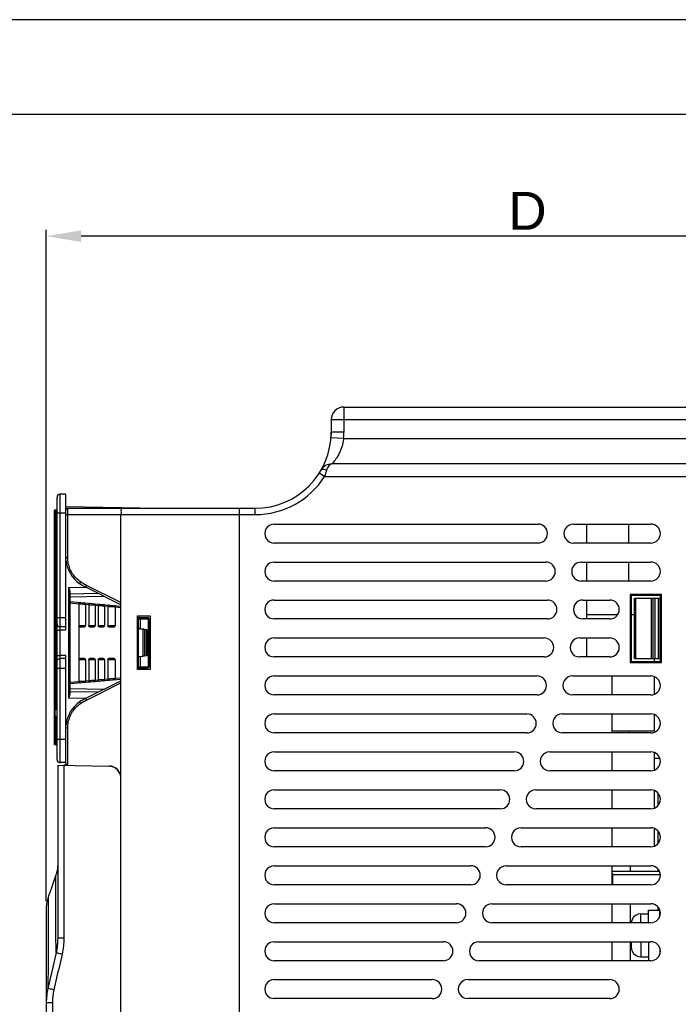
# Model space of a CAD drawing. Header units: millimetres. Extents: x 0 to 420, y 0 to 594.
# Tile 15 of 15: x 203 to 307, y 438 to 594. Entities that reach past the tile are written whole.
import ezdxf

# ---------------------------------------------------------------- set-up
doc = ezdxf.new("R2010")
doc.units = ezdxf.units.MM
doc.layers.add('DF', color=3, linetype='Continuous')
doc.layers.add('DIM', color=7, linetype='Continuous')
doc.styles.add('TEXTSTYLE_1', font='ARIAL.TTF')
doc.dimstyles.new('FRAME', dxfattribs={"dimtxt": 6, "dimasz": 5.5, "dimexe": 1, "dimexo": 1.5, "dimgap": 1.5, "dimtad": 1, "dimdec": 1, "dimdsep": 46, "dimtxsty": 'Standard', "dimcen": 2.5, "dimadec": 0, "dimazin": 0, "dimtfac": 1, "dimtdec": 1, "dimtmove": 0, "dimatfit": 3, "dimfxl": 0, "dimarcsym": 0})

# ---------------------------------------------------------------- blocks, each defined once
blk = doc.blocks.new('*D1')
at = {"layer": 'DEFPOINTS', "color": 0}
for p in [(207.0553920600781, 559.7906994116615), (359.0553759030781, 532.7906994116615), (207.0553920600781, 453.6900842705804)]:
    blk.add_point(p, dxfattribs=at)
at = {"layer": 'DIM', "color": 0, "lineweight": -2}
for p, q in [((207.0553920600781, 454.6900842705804), (207.0553920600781, 560.7906994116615)), ((359.0553759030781, 533.7906994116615), (359.0553759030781, 560.7906994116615)), ((353.5553759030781, 559.7906994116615), (212.5553920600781, 559.7906994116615))]:
    blk.add_line(p, q, dxfattribs=at)
at = {"layer": 'DIM', "color": 0}
for points in [[(212.5553920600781, 560.7073660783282), (212.5553920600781, 558.8740327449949), (207.0553920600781, 559.7906994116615)], [(353.5553759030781, 560.7073660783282), (353.5553759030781, 558.8740327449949), (359.0553759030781, 559.7906994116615)]]:
    blk.add_solid(points, dxfattribs=at)
at = {"layer": 'DIM', "color": 0, "insert": (283.0553839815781, 563.7906994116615), "char_height": 6, "attachment_point": 5, "style": 'TEXTSTYLE_1'}
blk.add_mtext('D', dxfattribs=at)

msp = doc.modelspace()

# ---------------------------------------------------------------- linework, layer by layer
at = {"color": 7}
msp.add_line((420.000000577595, 594.0000000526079), (5.77595073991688e-07, 594.0000000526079), dxfattribs=at)
at = {"color": 7, "linetype": 'Continuous'}
for p, q in [((254.0553759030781, 532.7906994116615), (254.0553759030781, 528.7906994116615)), ((254.0553759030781, 532.7906994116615), (309.0553759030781, 532.7906994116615)), ((252.0553759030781, 530.7906994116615), (252.0553759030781, 528.7906994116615)), ((252.0553759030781, 530.7906994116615), (355.0553759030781, 530.7906994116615)), ((252.0553759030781, 528.7906994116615), (252.0247245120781, 527.9335565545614)), ((254.0196159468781, 527.7906994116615), (252.0247245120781, 527.9335565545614)), ((254.0553759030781, 528.7906994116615), (252.0553759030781, 528.7906994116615)), ((254.0196159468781, 527.7906994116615), (311.5553759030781, 527.7906994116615)), ((309.0553759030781, 523.7906994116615), (252.1797315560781, 523.7906994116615)), ((251.0098270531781, 521.7906994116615), (250.1671769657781, 522.3291609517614)), ((251.0098270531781, 521.7906994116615), (311.5553759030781, 521.7906994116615)), ((208.7553759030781, 477.0906994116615), (208.7553759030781, 518.4906994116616)), ((209.2553758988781, 498.0417789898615), (209.2553759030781, 518.9906994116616)), ((210.1553759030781, 518.9906994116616), (209.2553759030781, 518.9906994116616)), ((210.1553759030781, 497.5415996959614), (210.1553759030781, 518.9906994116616)), ((210.1553759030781, 517.0507798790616), (224.7606116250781, 516.7958445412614)), ((210.4553759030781, 516.7906994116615), (240.0553759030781, 516.7906994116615)), ((237.5553759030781, 418.7906994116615), (237.5553759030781, 516.7906994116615)), ((240.0553759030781, 515.7906994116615), (240.0553759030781, 516.7906994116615)), ((208.3553759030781, 479.3906994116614), (208.3553759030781, 516.4906994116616)), ((208.7553759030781, 516.4906994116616), (208.3553759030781, 516.4906994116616)), ((208.3553759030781, 515.4906994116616), (208.7553759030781, 515.4906994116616)), ((208.5553759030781, 509.5327594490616), (208.5553759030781, 516.4906994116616)), ((208.7553759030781, 516.0736237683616), (210.1553759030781, 516.0736237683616)), ((210.1553759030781, 515.7906994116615), (240.0553759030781, 515.7906994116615)), ((210.4475228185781, 509.0131299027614), (210.4475228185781, 515.7906994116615)), ((218.8553759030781, 418.7906994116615), (218.8553759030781, 515.7906994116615)), ((243.0553759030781, 514.2906994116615), (284.7238691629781, 514.2906994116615)), ((290.3238691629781, 514.2906994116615), (302.5553759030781, 514.2906994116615)), ((292.4553759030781, 511.2906994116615), (292.4553759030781, 514.2906994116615)), ((299.0553759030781, 511.2906994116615), (299.0553759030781, 514.2906994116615)), ((284.7238691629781, 511.2906994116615), (243.0553759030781, 511.2906994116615)), ((302.5553759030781, 511.2906994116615), (290.3238691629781, 511.2906994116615)), ((208.5553759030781, 484.9287605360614), (208.5553759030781, 509.5327594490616)), ((210.1553759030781, 509.0131299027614), (210.4475228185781, 509.0131299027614)), ((243.0553759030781, 508.2906994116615), (285.9412031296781, 508.2906994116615)), ((291.5412031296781, 508.2906994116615), (302.5553759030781, 508.2906994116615)), ((292.4553759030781, 505.2906994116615), (292.4553759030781, 508.2906994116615)), ((299.0553759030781, 505.2906994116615), (299.0553759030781, 508.2906994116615)), ((210.5588663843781, 504.2871170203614), (213.2775795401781, 504.3345723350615)), ((210.5588663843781, 504.2871170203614), (210.5588663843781, 486.7942818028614)), ((218.8553759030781, 501.5406994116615), (213.2776671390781, 504.3295537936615)), ((218.8553759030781, 501.8721830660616), (213.4039781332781, 504.5978819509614)), ((285.9412031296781, 505.2906994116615), (243.0553759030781, 505.2906994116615)), ((302.5553759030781, 505.2906994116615), (291.5412031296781, 505.2906994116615)), ((210.7553759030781, 503.6951987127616), (210.7553759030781, 487.3862001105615)), ((210.7553759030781, 503.2906994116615), (215.2002062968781, 503.3682842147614)), ((210.7553759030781, 502.7907755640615), (216.1663266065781, 502.8852240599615)), ((299.2803985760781, 503.1656767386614), (299.2803985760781, 492.4157220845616)), ((304.2303532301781, 503.1656767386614), (299.2803985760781, 503.1656767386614)), ((299.2803985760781, 503.1656767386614), (299.4553759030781, 502.9906994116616)), ((299.4553759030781, 502.9906994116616), (299.4553759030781, 492.5906994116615)), ((304.0553759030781, 502.9906994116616), (299.4553759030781, 502.9906994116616)), ((304.2303532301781, 503.1656767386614), (304.0553759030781, 502.9906994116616)), ((304.0553759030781, 492.5906994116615), (304.0553759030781, 502.9906994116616)), ((304.2303532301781, 492.4157220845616), (304.2303532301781, 503.1656767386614)), ((210.7553759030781, 502.0406994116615), (218.8553759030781, 501.3320412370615)), ((210.7553759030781, 501.8402408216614), (212.2562398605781, 501.7089322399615)), ((212.2554520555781, 489.3902007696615), (212.2554520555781, 501.6911980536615)), ((213.2552997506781, 501.6215258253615), (213.7562473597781, 501.5776985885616)), ((213.2553759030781, 501.6387708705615), (213.2553759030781, 498.2406994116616)), ((213.7554520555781, 501.5599677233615), (213.7554520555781, 498.2406994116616)), ((214.7552997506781, 501.4902928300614), (215.2562473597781, 501.4464655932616)), ((214.7553759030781, 501.5075378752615), (214.7553759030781, 498.2406994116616)), ((215.2554520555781, 501.4287347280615), (215.2554520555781, 498.2406994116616)), ((216.2552997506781, 501.3590598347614), (216.7562795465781, 501.3152297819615)), ((216.2553759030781, 501.3763048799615), (216.2553759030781, 498.2406994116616)), ((216.7554672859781, 501.2975004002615), (216.7554672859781, 498.2406994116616)), ((217.9552845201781, 501.2103301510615), (218.8553759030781, 501.1315823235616)), ((217.9553759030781, 501.2276196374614), (217.9553759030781, 498.2406994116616)), ((243.0553759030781, 502.2906994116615), (286.2095998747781, 502.2906994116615)), ((291.8095998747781, 502.2906994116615), (296.0553759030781, 502.2906994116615)), ((292.4553759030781, 499.2906994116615), (292.4553759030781, 502.2906994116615)), ((299.9553759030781, 492.9906994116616), (299.9553759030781, 502.5906994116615)), ((299.9553759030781, 502.5906994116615), (304.0553759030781, 502.5906994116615)), ((300.1647568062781, 492.9906994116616), (300.1647568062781, 502.5906994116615)), ((302.6249893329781, 492.9906994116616), (302.6249893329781, 502.5906994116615)), ((302.9156084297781, 492.9906994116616), (302.9156084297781, 502.5906994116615)), ((303.2553759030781, 492.9906994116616), (303.2553759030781, 502.5906994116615)), ((303.7553759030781, 492.9906994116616), (303.7553759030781, 502.5906994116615)), ((303.9606112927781, 502.5906994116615), (303.9606112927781, 492.9906994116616)), ((208.7553759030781, 499.5406994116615), (210.1553759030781, 499.5406994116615)), ((221.4553759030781, 491.2906994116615), (221.4553759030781, 499.7906994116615)), ((221.4553759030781, 499.7906994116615), (223.4553759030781, 499.7906994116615)), ((221.4553759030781, 499.5406994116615), (223.0534264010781, 499.5406994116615)), ((223.4553759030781, 499.7906994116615), (223.4553759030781, 491.2906994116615)), ((292.4553759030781, 499.9906994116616), (297.3187921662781, 499.9906994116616)), ((299.4553759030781, 499.9906994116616), (299.9553759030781, 499.9906994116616)), ((210.1553759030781, 498.0413783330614), (209.2553758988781, 498.0417789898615)), ((212.2554520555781, 498.2406994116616), (213.2553758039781, 498.2406994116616)), ((212.4554134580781, 498.0406994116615), (213.0553976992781, 498.0406994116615)), ((213.7554520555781, 498.2406994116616), (214.7553758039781, 498.2406994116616)), ((213.9554134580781, 498.0406994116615), (214.5553976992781, 498.0406994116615)), ((215.2554520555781, 498.2406994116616), (216.2553758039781, 498.2406994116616)), ((215.4554134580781, 498.0406994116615), (216.0553976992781, 498.0406994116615)), ((216.7554672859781, 498.2406994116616), (217.9553759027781, 498.2406994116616)), ((216.9555521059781, 498.0406994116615), (217.7552834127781, 498.0406994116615)), ((221.4553759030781, 499.3406994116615), (223.2534264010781, 499.3406994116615)), ((221.5536548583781, 499.3406994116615), (221.5536548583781, 497.7906994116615)), ((221.8609422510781, 499.3406994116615), (221.8609422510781, 497.7463146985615)), ((223.1607137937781, 499.3406994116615), (223.1607137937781, 491.7406994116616)), ((223.2534264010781, 499.3406994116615), (223.2534264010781, 491.7406994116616)), ((286.2095998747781, 499.2906994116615), (243.0553759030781, 499.2906994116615)), ((296.0553759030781, 499.2906994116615), (291.8095998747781, 499.2906994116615)), ((208.7553759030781, 497.5421272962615), (209.2641021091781, 497.5421272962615)), ((209.2641021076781, 493.5392715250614), (209.2641021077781, 497.5421272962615)), ((221.5536548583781, 497.7886629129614), (221.5536548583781, 493.2927359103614)), ((221.5536548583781, 497.7886629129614), (222.2908486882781, 497.6818042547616)), ((222.9609422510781, 497.5841122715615), (221.8609422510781, 497.7463146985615)), ((222.2908486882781, 497.6818042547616), (222.2908486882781, 493.3995945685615)), ((222.5536548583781, 497.6435899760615), (222.5536548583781, 493.4378088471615)), ((222.8536548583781, 497.5998383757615), (222.5536548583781, 497.6435899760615)), ((222.8536548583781, 497.5998383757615), (222.8536548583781, 493.4815604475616)), ((222.9609422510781, 497.5841122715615), (222.9609422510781, 493.4972865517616)), ((243.0553759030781, 496.2906994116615), (285.7009377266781, 496.2906994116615)), ((291.3009377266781, 496.2906994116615), (296.0553759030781, 496.2906994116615)), ((292.4553759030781, 493.2906994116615), (292.4553759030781, 496.2906994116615)), ((208.7553759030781, 493.5392715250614), (209.2641021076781, 493.5392715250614)), ((210.1553759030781, 476.4628170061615), (210.1553759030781, 493.5397991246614)), ((221.5536548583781, 493.2927359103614), (222.2908486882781, 493.3995945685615)), ((221.5536548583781, 493.2906994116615), (221.5536548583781, 491.7406994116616)), ((222.9609422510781, 493.4972865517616), (221.8609422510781, 493.3350841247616)), ((221.8609422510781, 493.3350841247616), (221.8609422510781, 491.7406994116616)), ((222.8536548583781, 493.4815604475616), (222.5536548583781, 493.4378088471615)), ((285.7009377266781, 493.2906994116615), (243.0553759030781, 493.2906994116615)), ((296.0553759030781, 493.2906994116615), (291.3009377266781, 493.2906994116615)), ((210.1553759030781, 493.0400204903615), (209.2553758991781, 493.0396198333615)), ((209.2553759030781, 476.5906994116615), (209.2553758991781, 493.0396198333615)), ((213.2553757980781, 492.8406994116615), (212.2554520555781, 492.8406994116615)), ((213.0553975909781, 493.0406994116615), (212.4554194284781, 493.0406994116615)), ((213.2553759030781, 492.8406994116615), (213.2553759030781, 489.4426283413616)), ((213.7554520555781, 492.8406994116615), (213.7554520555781, 489.5214310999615)), ((214.7553757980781, 492.8406994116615), (213.7554520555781, 492.8406994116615)), ((214.5553975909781, 493.0406994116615), (213.9554194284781, 493.0406994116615)), ((214.7553759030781, 492.8406994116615), (214.7553759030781, 489.5738613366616)), ((215.2554520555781, 492.8406994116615), (215.2554520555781, 489.6526640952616)), ((216.2553757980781, 492.8406994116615), (215.2554520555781, 492.8406994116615)), ((216.0553975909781, 493.0406994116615), (215.4554194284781, 493.0406994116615)), ((216.2553759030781, 492.8406994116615), (216.2553759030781, 489.7050943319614)), ((216.7554672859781, 492.8406994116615), (216.7554672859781, 489.7838984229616)), ((217.9553759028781, 492.8406994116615), (216.7554672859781, 492.8406994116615)), ((217.7552616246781, 493.0406994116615), (216.9555216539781, 493.0406994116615)), ((217.9553759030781, 492.8406994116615), (217.9553759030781, 489.8537791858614)), ((221.4553759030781, 491.7406994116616), (223.2534264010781, 491.7406994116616)), ((299.2803985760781, 492.4157220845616), (299.4553759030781, 492.5906994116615)), ((299.2803985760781, 492.4157220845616), (304.2303532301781, 492.4157220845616)), ((299.4553759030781, 492.5906994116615), (304.0553759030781, 492.5906994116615)), ((304.0553759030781, 492.9906994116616), (299.9553759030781, 492.9906994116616)), ((303.0553759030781, 492.9906994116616), (303.0553759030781, 492.5906994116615)), ((304.2303532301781, 492.4157220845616), (304.0553759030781, 492.5906994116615)), ((208.7553759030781, 491.5406994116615), (210.1553759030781, 491.5406994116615)), ((223.0534264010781, 491.5406994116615), (221.4553759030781, 491.5406994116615)), ((223.4553759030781, 491.2906994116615), (221.4553759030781, 491.2906994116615)), ((243.0553759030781, 490.2906994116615), (284.5687498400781, 490.2906994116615)), ((290.1687498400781, 490.2906994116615), (302.5553759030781, 490.2906994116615)), ((296.4553759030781, 487.2906994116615), (296.4553759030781, 490.2906994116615)), ((303.0553759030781, 490.2021144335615), (303.0553759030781, 487.3792843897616)), ((218.8553759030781, 489.7493575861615), (210.7553759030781, 489.0406994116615)), ((212.2562398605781, 489.3724665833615), (210.7553759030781, 489.2411580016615)), ((213.7562474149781, 489.5037002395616), (213.2552997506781, 489.4598729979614)), ((213.2776671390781, 486.7518450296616), (218.8553759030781, 489.5406994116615)), ((213.4039781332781, 486.4835168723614), (218.8553759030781, 489.2092157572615)), ((215.2562474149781, 489.6349332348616), (214.7552997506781, 489.5911059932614)), ((216.7562795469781, 489.7661690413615), (216.2552997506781, 489.7223389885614)), ((218.8553759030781, 489.9498164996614), (217.9552845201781, 489.8710686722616)), ((210.7553759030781, 488.2906232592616), (216.1663266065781, 488.1961747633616)), ((215.2002062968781, 487.7131146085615), (210.7553759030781, 487.7906994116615)), ((284.5687498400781, 487.2906994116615), (243.0553759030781, 487.2906994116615)), ((302.5553759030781, 487.2906994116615), (290.1687498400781, 487.2906994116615)), ((213.2775795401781, 486.7468264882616), (210.5588663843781, 486.7942818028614)), ((208.4553759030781, 483.9486393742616), (208.4553759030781, 484.9287605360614)), ((208.5553759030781, 484.9287605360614), (208.4553759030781, 484.9287605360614)), ((208.5553759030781, 483.9486393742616), (208.4553759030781, 483.9486393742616)), ((208.5553759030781, 479.3906994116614), (208.5553759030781, 483.9486393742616)), ((243.0553759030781, 484.2906994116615), (282.9522804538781, 484.2906994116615)), ((288.5522804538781, 484.2906994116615), (302.5553759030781, 484.2906994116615)), ((296.4553759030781, 481.2906994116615), (296.4553759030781, 484.2906994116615)), ((303.0553759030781, 484.2021144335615), (303.0553759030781, 481.5906994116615)), ((210.1553759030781, 482.0682689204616), (210.4475228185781, 482.0682689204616)), ((210.4475228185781, 476.1629083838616), (210.4475228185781, 482.0682689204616)), ((282.9522804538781, 481.2906994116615), (243.0553759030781, 481.2906994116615)), ((302.5553759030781, 481.2906994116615), (288.5522804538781, 481.2906994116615)), ((296.4553759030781, 481.5906994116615), (303.0553759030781, 481.5906994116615)), ((299.0553759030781, 481.5906994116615), (299.0553759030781, 481.2906994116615)), ((208.7553759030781, 480.3906994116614), (208.3553759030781, 480.3906994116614)), ((208.7553759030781, 479.3906994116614), (208.3553759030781, 479.3906994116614)), ((208.7553759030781, 480.2906994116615), (210.1553759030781, 480.2906994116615)), ((243.0553759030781, 478.2906994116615), (280.9797013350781, 478.2906994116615)), ((286.5797013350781, 478.2906994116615), (302.5553759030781, 478.2906994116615)), ((296.4553759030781, 475.2906994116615), (296.4553759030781, 478.2906994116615)), ((303.0553759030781, 478.2021144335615), (303.0553759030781, 475.3792843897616)), ((208.8553759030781, 476.1906994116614), (208.8553759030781, 448.8304011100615)), ((208.8553759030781, 476.1906994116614), (216.9885354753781, 476.0487345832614)), ((210.1553759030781, 476.5906994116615), (209.2553759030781, 476.5906994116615)), ((210.3303961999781, 476.1906994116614), (209.8291989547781, 476.1906994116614)), ((209.8291989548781, 476.1737012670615), (209.8291989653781, 448.8304011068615)), ((303.9851872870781, 477.2406994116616), (303.0553759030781, 477.2406994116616)), ((280.9797013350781, 475.2906994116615), (243.0553759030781, 475.2906994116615)), ((302.5553759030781, 475.2906994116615), (286.5797013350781, 475.2906994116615)), ((243.0553759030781, 472.2906994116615), (278.7707258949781, 472.2906994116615)), ((284.3707258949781, 472.2906994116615), (302.5553759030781, 472.2906994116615)), ((296.4553759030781, 469.2906994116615), (296.4553759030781, 472.2906994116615)), ((303.0553759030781, 472.2021144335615), (303.0553759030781, 469.3792843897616)), ((303.2078912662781, 472.1386832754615), (303.0553759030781, 471.9773689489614)), ((303.6425316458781, 471.8199069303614), (303.6425316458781, 469.7614918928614)), ((278.7707258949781, 469.2906994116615), (243.0553759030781, 469.2906994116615)), ((302.5553759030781, 469.2906994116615), (284.3707258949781, 469.2906994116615)), ((243.0553759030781, 466.2906994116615), (276.4387906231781, 466.2906994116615)), ((282.0387906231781, 466.2906994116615), (302.5553759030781, 466.2906994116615)), ((296.4553759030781, 463.2906994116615), (296.4553759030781, 466.2906994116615)), ((303.0553759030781, 466.2021144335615), (303.0553759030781, 463.3792843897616)), ((303.6425316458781, 465.8199069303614), (303.6425316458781, 463.7614918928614)), ((276.4387906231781, 463.2906994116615), (243.0553759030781, 463.2906994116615)), ((302.5553759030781, 463.2906994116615), (282.0387906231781, 463.2906994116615)), ((243.0553759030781, 460.2906994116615), (274.092928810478, 460.2906994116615)), ((279.6929288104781, 460.2906994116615), (302.5553759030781, 460.2906994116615)), ((296.4553759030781, 457.2906994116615), (296.4553759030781, 460.2906994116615)), ((303.9293599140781, 459.3806994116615), (296.4553759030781, 459.3806994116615)), ((299.3553759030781, 459.3806994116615), (299.3553759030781, 460.2906994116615)), ((303.6425316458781, 459.8199069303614), (303.6425316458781, 459.3806994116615)), ((304.048162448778, 458.8806994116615), (296.5553759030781, 458.8806994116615)), ((296.5553759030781, 457.2906994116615), (296.5553759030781, 458.8806994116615)), ((274.092928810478, 457.2906994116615), (243.0553759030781, 457.2906994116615)), ((302.5553759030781, 457.2906994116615), (279.6929288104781, 457.2906994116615)), ((207.0553759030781, 453.6779073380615), (207.0553759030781, 420.0738501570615)), ((243.0553759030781, 454.2906994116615), (271.8394319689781, 454.2906994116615)), ((277.4394319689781, 454.2906994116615), (302.5553759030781, 454.2906994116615)), ((296.4553759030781, 451.2906994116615), (296.4553759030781, 454.2906994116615)), ((299.3553759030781, 451.2906994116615), (299.3553759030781, 454.2906994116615)), ((302.1553759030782, 453.2906994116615), (303.9553759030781, 453.2906994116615)), ((302.1553759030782, 451.2906994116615), (302.1553759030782, 453.2906994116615)), ((303.6425316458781, 453.8199069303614), (303.6425316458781, 453.2906994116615)), ((303.9553759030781, 452.2632528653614), (303.9553759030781, 453.3181459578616)), ((303.9553759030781, 453.0906994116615), (304.0209709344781, 453.0906994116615)), ((271.8394319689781, 451.2906994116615), (243.0553759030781, 451.2906994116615)), ((302.5553759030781, 451.2906994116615), (277.4394319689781, 451.2906994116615)), ((299.5806031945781, 451.7906994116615), (299.6032897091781, 451.7906994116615)), ((300.9553759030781, 452.6906994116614), (302.1553759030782, 452.6906994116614)), ((300.9553759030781, 451.2906994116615), (300.9553759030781, 452.6906994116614)), ((209.8291989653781, 448.8304011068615), (208.8553759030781, 448.8304011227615)), ((243.0553759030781, 448.2906994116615), (269.7833750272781, 448.2906994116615)), ((275.3833750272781, 448.2906994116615), (302.5553759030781, 448.2906994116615)), ((296.4553759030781, 445.2906994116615), (296.4553759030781, 448.2906994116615)), ((299.3553759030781, 445.2906994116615), (299.3553759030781, 448.2906994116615)), ((299.4553759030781, 448.2906994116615), (299.4553759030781, 447.4576691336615)), ((300.9553759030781, 448.2906994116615), (300.9553759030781, 445.8906994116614)), ((302.1553759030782, 448.2906994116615), (302.1553759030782, 445.2906994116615)), ((299.6032897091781, 446.7906994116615), (299.5806031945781, 446.7906994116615)), ((303.9553759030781, 447.3181459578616), (303.9553759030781, 446.2632528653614)), ((208.5972164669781, 446.5328849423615), (207.3141616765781, 440.9156045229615)), ((269.7833750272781, 445.2906994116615), (243.0553759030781, 445.2906994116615)), ((302.5553759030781, 445.2906994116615), (275.3833750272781, 445.2906994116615)), ((300.9553759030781, 445.8906994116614), (302.1553759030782, 445.8906994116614)), ((243.0553759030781, 442.2906994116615), (268.030069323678, 442.2906994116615)), ((273.6300693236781, 442.2906994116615), (296.0553759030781, 442.2906994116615)), ((268.030069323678, 439.2906994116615), (243.0553759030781, 439.2906994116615)), ((296.0553759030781, 439.2906994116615), (273.6300693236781, 439.2906994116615)), ((208.0291989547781, 438.6259212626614), (207.0553759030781, 438.6259212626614)), ((208.0291989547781, 438.6259212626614), (208.0291989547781, 420.0738501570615))]:
    msp.add_line(p, q, dxfattribs=at)
for centre, radius, start, end in [((254.0553759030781, 530.7906994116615), 2, 90, 180), ((240.0553759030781, 528.7906994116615), 12, 270.0000000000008, 0), ((240.0553759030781, 528.7906994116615), 14.0000000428, 355.9039562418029, 0), ((252.1797315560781, 521.7906994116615), 2, 90, 150), ((240.0553759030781, 528.7906994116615), 12.9999989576, 270.0000000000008, 327.4210296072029), ((209.2553759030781, 518.4906994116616), 0.5, 90, 180), ((210.4553759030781, 516.4906994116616), 0.3, 90, 180), ((224.7553759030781, 516.4958902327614), 0.3, 80.3884081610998, 88.9999999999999), ((243.0553759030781, 512.7906994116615), 1.5, 90, 270.0000000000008), ((284.7238691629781, 512.7906994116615), 1.5, 270.0000000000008, 90), ((290.3238691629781, 512.7906994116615), 1.5, 90, 270.0000000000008), ((302.5553759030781, 512.7906994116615), 1.5, 270.0000000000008, 90), ((215.1553759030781, 509.0131299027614), 5, 185.9143830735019, 235.4818921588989), ((243.0553759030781, 506.7906994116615), 1.5, 90, 270.0000000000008), ((285.9412031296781, 506.7906994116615), 1.5, 270.0000000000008, 90), ((291.5412031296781, 506.7906994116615), 1.5, 90, 270.0000000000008), ((302.5553759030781, 506.7906994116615), 1.5, 270.0000000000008, 90), ((216.8553759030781, 511.4849713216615), 8, 235.4818921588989, 243.4349488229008), ((213.0553721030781, 501.6387118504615), 0.2, 0.0001371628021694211, 84.99999999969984), ((213.9553803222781, 501.5599713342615), 0.2, 85.0000000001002, 158.145554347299), ((214.5553721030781, 501.5074788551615), 0.2, 0.0001371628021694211, 84.99999999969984), ((215.4553803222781, 501.4287383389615), 0.2, 85.0000000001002, 158.145554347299), ((216.0553721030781, 501.3762458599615), 0.2, 0.0001371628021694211, 84.99999999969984), ((216.9553924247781, 501.2975042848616), 0.2, 84.9999999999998, 156.560569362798), ((217.7553594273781, 501.2275162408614), 0.2, 0.000448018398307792, 84.9999999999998), ((243.0553759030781, 500.7906994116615), 1.5, 90, 270.0000000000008), ((286.2095998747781, 500.7906994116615), 1.5, 270.0000000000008, 90), ((291.8095998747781, 500.7906994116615), 1.5, 90, 270.0000000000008), ((296.0553759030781, 500.7906994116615), 1.5, 270.0000000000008, 90), ((221.7536548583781, 499.3406994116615), 0.2, 89.99999999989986, 180), ((223.0534264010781, 499.3406994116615), 0.2, 0, 90), ((213.0553759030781, 498.2406994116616), 0.2, 270.0000000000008, 0), ((214.5553759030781, 498.2406994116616), 0.2, 270.0000000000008, 0), ((216.0553759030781, 498.2406994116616), 0.2, 270.0000000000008, 0), ((217.7553759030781, 498.2406994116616), 0.2, 270.0000000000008, 0), ((243.0553759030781, 494.7906994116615), 1.5, 90, 270.0000000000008), ((285.7009377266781, 494.7906994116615), 1.5, 270.0000000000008, 90), ((291.3009377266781, 494.7906994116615), 1.5, 90, 270.0000000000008), ((296.0553759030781, 494.7906994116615), 1.5, 270.0000000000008, 90), ((213.0553759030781, 492.8406994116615), 0.2, 0, 90), ((214.5553759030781, 492.8406994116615), 0.2, 0, 90), ((216.0553759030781, 492.8406994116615), 0.2, 0, 90), ((217.7553759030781, 492.8406994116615), 0.2, 0, 90), ((221.7536548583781, 491.7406994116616), 0.2, 180, 270.0000000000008), ((243.0553759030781, 488.7906994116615), 1.5, 90, 270.0000000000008), ((284.5687498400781, 488.7906994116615), 1.5, 270.0000000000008, 90), ((290.1687498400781, 488.7906994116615), 1.5, 90, 270.0000000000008), ((302.5553759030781, 488.7906994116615), 1.5, 270.0000000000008, 90), ((212.4554520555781, 489.3902007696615), 0.2, 180, 275.000000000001), ((213.0553719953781, 489.4426869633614), 0.2, 275.0000000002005, 359.9998589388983), ((213.9553802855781, 489.5214274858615), 0.2, 201.8607369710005, 274.9999999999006), ((214.5553719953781, 489.5739199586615), 0.2, 274.9999999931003, 359.9998589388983), ((215.4553802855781, 489.6526604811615), 0.2, 201.8607369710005, 274.9999999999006), ((216.0553719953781, 489.7051529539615), 0.2, 274.9999999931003, 359.9998589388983), ((216.9553924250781, 489.7838945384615), 0.2, 203.4394295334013, 275.000000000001), ((217.7553594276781, 489.8538825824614), 0.2, 275.000000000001, 359.9995519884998), ((215.1553759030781, 482.0682689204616), 5, 124.5181078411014, 174.7203405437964), ((216.8553759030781, 479.5964275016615), 8, 116.5650511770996, 124.5181078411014), ((243.0553759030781, 482.7906994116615), 1.5, 90, 270.0000000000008), ((282.9522804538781, 482.7906994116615), 1.5, 270.0000000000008, 90), ((288.5522804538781, 482.7906994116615), 1.5, 90, 270.0000000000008), ((302.5553759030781, 482.7906994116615), 1.5, 270.0000000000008, 90), ((243.0553759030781, 476.7906994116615), 1.5, 90, 270.0000000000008), ((280.9797013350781, 476.7906994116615), 1.5, 270.0000000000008, 90), ((286.5797013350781, 476.7906994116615), 1.5, 90, 270.0000000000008), ((302.5553759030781, 476.7906994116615), 1.5, 270.0000000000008, 90), ((209.2553759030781, 477.0906994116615), 0.5, 180, 270.0000000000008), ((210.4553759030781, 476.4628170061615), 0.3, 178.0550149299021, 269.0000000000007), ((216.8553759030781, 474.0507542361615), 2, 0, 88.9999999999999), ((216.9553759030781, 474.1490239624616), 1.9, 0, 88.9999999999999), ((243.0553759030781, 470.7906994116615), 1.5, 90, 270.0000000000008), ((278.7707258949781, 470.7906994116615), 1.5, 270.0000000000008, 90), ((284.3707258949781, 470.7906994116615), 1.5, 90, 270.0000000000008), ((302.5553759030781, 470.7906994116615), 1.5, 270.0000000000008, 90), ((243.0553759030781, 464.7906994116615), 1.5, 90, 270.0000000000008), ((276.4387906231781, 464.7906994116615), 1.5, 270.0000000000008, 90), ((282.0387906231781, 464.7906994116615), 1.5, 90, 270.0000000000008), ((302.5553759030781, 464.7906994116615), 1.5, 270.0000000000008, 90), ((243.0553759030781, 458.7906994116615), 1.5, 90, 270.0000000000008), ((274.092928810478, 458.7906994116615), 1.5, 270.0000000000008, 90), ((279.6929288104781, 458.7906994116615), 1.5, 90, 270.0000000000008), ((302.5553759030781, 458.7906994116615), 1.5, 270.0000000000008, 90), ((243.0553759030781, 452.7906994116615), 1.5, 90, 270.0000000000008), ((271.8394319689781, 452.7906994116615), 1.5, 270.0000000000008, 90), ((277.4394319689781, 452.7906994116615), 1.5, 90, 270.0000000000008), ((302.5553759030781, 452.7906994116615), 1.5, 270.0000000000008, 90), ((300.9553759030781, 451.1906994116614), 1.5, 90, 156.4218167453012), ((243.0553759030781, 446.7906994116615), 1.5, 90, 270.0000000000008), ((269.7833750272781, 446.7906994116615), 1.5, 270.0000000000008, 90), ((275.3833750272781, 446.7906994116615), 1.5, 90, 270.0000000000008), ((302.5553759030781, 446.7906994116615), 1.5, 270.0000000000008, 90), ((300.9553759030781, 447.3906994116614), 1.5, 203.5781832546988, 270.0000000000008), ((243.0553759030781, 440.7906994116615), 1.5, 90, 270.0000000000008), ((268.030069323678, 440.7906994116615), 1.5, 270.0000000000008, 90), ((273.6300693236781, 440.7906994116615), 1.5, 90, 270.0000000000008), ((296.0553759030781, 440.7906994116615), 1.5, 270.0000000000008, 90)]:
    msp.add_arc(centre, radius, start, end, dxfattribs=at)
for points, start_tangent, end_tangent in [([(253.9883158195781, 527.5450052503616), (253.9459350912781, 527.2926540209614), (253.8255372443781, 526.7731050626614), (253.6487409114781, 526.2242368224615), (253.4077880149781, 525.6515823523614), (253.1086613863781, 525.0835054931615), (252.7982384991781, 524.5918732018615), (252.5251017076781, 524.2144174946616), (252.3243928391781, 523.9618636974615), (252.2122019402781, 523.8283628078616), (252.1797315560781, 523.7906994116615)], (-0.1457636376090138, -0.9893194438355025), (-0.6551236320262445, -0.755521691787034)), ([(254.0196159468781, 527.7906994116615), (253.9883158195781, 527.5450052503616)], (-0.1068714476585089, -0.994272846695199), (-0.1457636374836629, -0.9893194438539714)), ([(251.3137061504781, 522.7906859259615), (250.9332472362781, 522.9079481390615), (250.6250569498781, 522.9079532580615), (250.4476790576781, 522.7907003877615)], (-0.9176539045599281, 0.3973805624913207), (-0.5000342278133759, -0.8660056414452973)), ([(252.1797315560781, 523.7906994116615), (251.9138637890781, 523.7187846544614), (251.6688943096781, 523.5101176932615), (251.4649591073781, 523.1895078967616), (251.3137061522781, 522.7906994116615)], (-0.9999948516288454, -0.003208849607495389), (-0.2784507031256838, -0.9604505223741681)), ([(251.3137061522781, 522.7906994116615), (251.1710903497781, 522.3086328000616), (251.0098270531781, 521.7906994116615)], (-0.2776511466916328, -0.9606819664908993), (-0.3043544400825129, -0.9525588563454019)), ([(210.4475228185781, 515.7906994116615), (210.4476172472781, 515.9453062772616), (210.4479375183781, 516.1113650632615), (210.4485181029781, 516.2779669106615), (210.4493595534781, 516.4334288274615), (210.4504286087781, 516.5673303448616), (210.4516588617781, 516.6715997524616), (210.4529591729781, 516.7421723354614), (210.4542235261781, 516.7798742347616), (210.4553759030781, 516.7906994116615)], (-6.701266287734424e-07, 0.9999999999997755), (0.9999997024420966, -0.0007714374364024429)), ([(218.8684666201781, 516.7906994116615), (218.8634572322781, 516.7145856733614), (218.8592103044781, 516.4978229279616), (218.8563724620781, 516.1733989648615), (218.8553759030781, 515.7906994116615)], (-1, 0), (0, -1)), ([(224.7606116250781, 516.7958445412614), (224.7631770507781, 516.7904337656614)], (0.9999156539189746, -0.01298788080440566), (-0.1252655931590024, -0.9921232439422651)), ([(212.4841894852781, 505.1405783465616), (211.7903928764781, 505.7237939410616), (211.2195411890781, 506.4322521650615), (210.7951097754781, 507.2392972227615), (210.5349028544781, 508.1110283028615), (210.4475228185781, 509.0131299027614)], (-0.8238588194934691, 0.5667950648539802), (-0.000155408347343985, 0.9999999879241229)), ([(210.5588663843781, 504.2871170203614), (210.6226462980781, 504.1436280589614), (210.6766969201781, 504.0129213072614), (210.7185117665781, 503.8945177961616), (210.7456416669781, 503.7884782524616), (210.7553759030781, 503.6951987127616)], (0.4108147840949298, -0.9117188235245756), (0, -1)), ([(212.3220563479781, 504.8934142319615), (212.3417681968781, 504.9277364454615), (212.4010057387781, 505.0180412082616), (212.4841894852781, 505.1405783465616)], (-0.8239798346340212, 0.5666191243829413), (0.5664016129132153, 0.8241293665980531)), ([(213.4039781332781, 504.5978819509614), (213.0891690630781, 504.7644967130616), (212.7822401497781, 504.9455922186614), (212.4841894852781, 505.1405783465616)], (-0.8944258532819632, 0.4472162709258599), (-0.8239485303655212, 0.5666646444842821)), ([(213.2776671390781, 504.3295537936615), (213.2922606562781, 504.3665413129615), (213.3384279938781, 504.4646166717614), (213.4039781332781, 504.5978819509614)], (-0.894427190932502, 0.4472135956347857), (0.44696838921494, 0.894549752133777)), ([(212.4728832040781, 501.8904369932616), (212.3656821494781, 501.8699195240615), (212.2852289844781, 501.7961937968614), (212.2554520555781, 501.6911980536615)], (-0.9961946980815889, 0.08715574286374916), (0, -1)), ([(212.2554520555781, 501.6912007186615), (212.2754706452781, 501.6901486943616), (212.3365988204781, 501.6869404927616), (212.4443765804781, 501.6812844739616), (212.5951414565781, 501.6733719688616), (212.7706250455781, 501.6641602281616), (212.9434616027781, 501.6550856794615), (213.0873072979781, 501.6475329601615), (213.1868373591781, 501.6423087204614), (213.2407420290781, 501.6394799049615), (213.2553765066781, 501.6387127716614)], (0.9986230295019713, -0.05245993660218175), (0.9986172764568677, -0.05256933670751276)), ([(213.7562473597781, 501.5776985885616), (213.7558100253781, 501.5717968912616), (213.7555474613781, 501.5658848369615), (213.7554520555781, 501.5599677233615)], (-0.08864422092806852, -0.9960633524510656), (-1.492651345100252e-06, -0.999999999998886)), ([(213.7554520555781, 501.5599678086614), (213.7754706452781, 501.5589156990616), (213.8365988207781, 501.5557074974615), (213.9443765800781, 501.5500514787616)], (0.9986230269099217, -0.05245998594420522), (0.9986254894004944, -0.05241308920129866)), ([(213.7562473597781, 501.5776985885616), (213.7697706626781, 501.6344464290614)], (0.0886442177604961, 0.9960633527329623), (0.3719922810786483, 0.9282358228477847)), ([(213.9443765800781, 501.5500514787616), (214.0951414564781, 501.5421389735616), (214.2706250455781, 501.5329272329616), (214.4434616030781, 501.5238526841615), (214.5873072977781, 501.5162999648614), (214.6868373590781, 501.5110757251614), (214.7407420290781, 501.5082469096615), (214.7553765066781, 501.5074797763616)], (0.998625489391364, -0.0524130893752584), (0.9986172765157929, -0.0525693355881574)), ([(215.2562473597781, 501.4464655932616), (215.2558100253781, 501.4405638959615), (215.2555474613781, 501.4346518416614), (215.2554520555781, 501.4287347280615)], (-0.08864422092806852, -0.9960633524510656), (-1.492651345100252e-06, -0.999999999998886)), ([(215.2554520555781, 501.4287348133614), (215.2754706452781, 501.4276827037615), (215.3365988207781, 501.4244745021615), (215.4443765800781, 501.4188184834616)], (0.9986230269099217, -0.05245998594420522), (0.9986254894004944, -0.05241308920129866)), ([(215.2562473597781, 501.4464655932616), (215.2697706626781, 501.5032134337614)], (0.0886442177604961, 0.9960633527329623), (0.3719922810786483, 0.9282358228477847)), ([(215.4443765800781, 501.4188184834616), (215.5951414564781, 501.4109059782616), (215.7706250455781, 501.4016942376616), (215.9434616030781, 501.3926196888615), (216.0873072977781, 501.3850669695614), (216.1868373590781, 501.3798427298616), (216.2407420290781, 501.3770139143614), (216.2553765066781, 501.3762467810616)], (0.998625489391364, -0.0524130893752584), (0.9986172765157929, -0.0525693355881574)), ([(216.7562795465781, 501.3152297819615), (216.7558422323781, 501.3093284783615), (216.7555796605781, 501.3034168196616), (216.7554672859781, 501.2975004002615)], (-0.08864433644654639, -0.9960633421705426), (-3.102668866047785e-05, -0.9999999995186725)), ([(216.7554672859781, 501.2974897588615), (216.7879923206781, 501.2956008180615), (216.8254722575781, 501.2934170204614)], (0.9983287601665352, -0.05779002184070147), (0.998304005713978, -0.05821608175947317)), ([(216.7562795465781, 501.3152297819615), (216.7719122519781, 501.3770714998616)], (0.08864433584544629, 0.9960633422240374), (0.3974893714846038, 0.9176067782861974)), ([(216.8254722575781, 501.2934170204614), (216.8760120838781, 501.2904684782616), (217.0111382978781, 501.2825888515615), (217.1801019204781, 501.2727347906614), (217.3662221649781, 501.2618787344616), (217.5512873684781, 501.2510831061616), (217.7171621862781, 501.2414077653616), (217.8474573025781, 501.2338091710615), (217.9294263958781, 501.2290299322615), (217.9553757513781, 501.2275252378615)], (0.9983040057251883, -0.05821608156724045), (0.9983210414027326, -0.05792321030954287)), ([(221.7536548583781, 499.5406994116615), (221.8175115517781, 499.5289617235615), (221.8607410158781, 499.4890149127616), (221.8762025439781, 499.4223001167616), (221.8609422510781, 499.3406994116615)], (1, 0), (-0.3504028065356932, -0.936599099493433)), ([(223.0534264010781, 499.5406994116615), (223.0706684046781, 499.5370266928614), (223.0962957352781, 499.5229880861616), (223.1212204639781, 499.4957106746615), (223.1321720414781, 499.4767408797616)], (1, 0), (0.4442126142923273, -0.895921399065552)), ([(208.7553759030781, 498.5414191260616), (208.7934336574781, 498.3502211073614), (208.9018166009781, 498.1881261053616), (209.0640289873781, 498.0798139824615), (209.2553759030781, 498.0417789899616)], (8.845241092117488e-09, -1), (1, 4.871292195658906e-09)), ([(209.2641021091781, 497.5421272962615), (209.2639440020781, 497.6200884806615), (209.2635357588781, 497.7024323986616), (209.2628525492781, 497.7840910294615), (209.2619043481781, 497.8598152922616), (209.2607305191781, 497.9252010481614), (209.2593976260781, 497.9769011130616), (209.2579935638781, 498.0131125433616), (209.2566528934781, 498.0336327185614), (209.2553758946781, 498.0417789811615)], (-0.0006607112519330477, 0.9999997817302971), (-0.4182823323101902, 0.90831706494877)), ([(212.2554520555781, 498.2406994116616), (212.2707167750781, 498.1640591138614), (212.3140217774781, 498.0992780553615), (212.3787929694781, 498.0559664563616), (212.4554215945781, 498.0406994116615)], (0, -1), (1, 0)), ([(213.9554215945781, 498.0406994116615), (213.8794320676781, 498.0557025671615), (213.8141543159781, 498.0991456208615), (213.7705188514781, 498.1645380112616), (213.7554520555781, 498.2406994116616)], (-1, 0), (0, 1)), ([(215.4554215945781, 498.0406994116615), (215.3794320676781, 498.0557025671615), (215.3141543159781, 498.0991456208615), (215.2705188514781, 498.1645380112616), (215.2554520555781, 498.2406994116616)], (-1, 0), (0, 1)), ([(216.9554368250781, 498.0406994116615), (216.8794472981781, 498.0557025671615), (216.8141695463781, 498.0991456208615), (216.7705340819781, 498.1645380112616), (216.7554672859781, 498.2406994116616)], (-1, 0), (0, 1)), ([(223.1321720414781, 499.4767408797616), (223.1417058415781, 499.4543565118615), (223.1557140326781, 499.4010422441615), (223.1607137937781, 499.3406994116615)], (0.4442126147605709, -0.8959213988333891), (0, -1)), ([(210.1553759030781, 497.5415863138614), (209.7093629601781, 497.5418485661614), (209.2641021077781, 497.5421272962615)], (-0.9999998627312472, 0.000523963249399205), (-0.9999997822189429, 0.0006599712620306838)), ([(221.8609422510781, 497.7463146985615), (221.7816987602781, 497.7579458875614), (221.6973643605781, 497.7702295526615), (221.6232595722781, 497.7809343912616), (221.5725065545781, 497.7881658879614), (221.5536548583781, 497.7907158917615)], (-0.9893023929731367, 0.1458793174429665), (0, -1)), ([(222.5536548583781, 497.6435899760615), (222.4645390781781, 497.6565738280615), (222.3765644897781, 497.6693660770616), (222.2908486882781, 497.6818042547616)], (-0.989532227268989, 0.1443120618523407), (-0.9896569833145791, 0.1434540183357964)), ([(222.9609422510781, 497.5841122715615), (222.9274154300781, 497.5890453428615), (222.8912176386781, 497.5943512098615), (222.8536548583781, 497.5998383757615)], (-0.9893023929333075, 0.1458793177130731), (-0.989532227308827, 0.1443120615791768)), ([(209.2553758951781, 493.0396198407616), (209.2567388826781, 493.0487047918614), (209.2581802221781, 493.0721681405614), (209.2596087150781, 493.1114100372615), (209.2609311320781, 493.1657802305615), (209.2620703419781, 493.2329168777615), (209.2629702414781, 493.3090424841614), (209.2635965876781, 493.3885119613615), (209.2639596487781, 493.4660251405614), (209.2641021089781, 493.5392715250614)], (0.4176286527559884, 0.9086178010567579), (0.0006608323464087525, 0.9999997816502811)), ([(210.1553759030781, 493.5398133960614), (209.7093376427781, 493.5395502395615), (209.2641021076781, 493.5392715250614)], (-0.999999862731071, -0.0005239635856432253), (-0.9999997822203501, -0.0006599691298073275)), ([(221.8609422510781, 493.3350841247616), (221.7816987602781, 493.3234529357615), (221.6973643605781, 493.3111692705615), (221.6232595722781, 493.3004644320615), (221.5725065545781, 493.2932329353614), (221.5536548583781, 493.2906829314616)], (-0.9893023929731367, -0.1458793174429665), (0, 1)), ([(222.5536548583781, 493.4378088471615), (222.4645390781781, 493.4248249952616), (222.3765644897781, 493.4120327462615), (222.2908486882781, 493.3995945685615)], (-0.989532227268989, -0.1443120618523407), (-0.9896569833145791, -0.1434540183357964)), ([(222.9609422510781, 493.4972865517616), (222.9274154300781, 493.4923534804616), (222.8912176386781, 493.4870476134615), (222.8536548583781, 493.4815604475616)], (-0.9893023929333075, -0.1458793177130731), (-0.989532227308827, -0.1443120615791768)), ([(208.7553759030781, 492.5399796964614), (208.7934361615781, 492.7311837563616), (208.9018225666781, 492.8932786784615), (209.0640342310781, 493.0015870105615), (209.2553759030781, 493.0396198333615)], (7.435130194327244e-09, 1), (1, 0)), ([(212.2554520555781, 492.8406994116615), (212.2707167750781, 492.9173397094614), (212.3140217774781, 492.9821207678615), (212.3787929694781, 493.0254323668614), (212.4554215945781, 493.0406994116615)], (0, 1), (1, 0)), ([(213.7554520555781, 492.8406994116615), (213.7704529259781, 492.9167005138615), (213.8138893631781, 492.9819882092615), (213.8792717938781, 493.0256303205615), (213.9554215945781, 493.0406994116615)], (0, 1), (1, 0)), ([(215.2554520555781, 492.8406994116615), (215.2704529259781, 492.9167005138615), (215.3138893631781, 492.9819882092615), (215.3792717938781, 493.0256303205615), (215.4554215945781, 493.0406994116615)], (0, 1), (1, 0)), ([(216.7554672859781, 492.8406994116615), (216.7704681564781, 492.9167005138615), (216.8139045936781, 492.9819882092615), (216.8792870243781, 493.0256303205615), (216.9554368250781, 493.0406994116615)], (0, 1), (1, 0)), ([(221.7536548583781, 491.5406994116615), (221.7882682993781, 491.5510622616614), (221.8181420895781, 491.5814583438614), (221.8429706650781, 491.6306786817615), (221.8587118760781, 491.6891779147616), (221.8609422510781, 491.7406994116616)], (1, 0), (-0.06341406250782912, 0.9979873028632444)), ([(223.1292900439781, 491.5992780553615), (223.1525470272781, 491.6641627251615), (223.1607137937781, 491.7406994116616)], (0.4675861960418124, 0.8839474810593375), (0, 1)), ([(223.2495116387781, 491.7016103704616), (223.2533959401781, 491.7406994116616)], (0.1955709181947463, 0.9806895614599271), (0, 1)), ([(223.0534264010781, 491.5406994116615), (223.1294210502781, 491.5557046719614), (223.1945654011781, 491.5990176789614), (223.2381109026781, 491.6640101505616), (223.2495116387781, 491.7016103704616)], (1, 0), (0.1955709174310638, 0.980689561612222)), ([(223.0534264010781, 491.5406994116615), (223.0944835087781, 491.5559235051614), (223.1292900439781, 491.5992780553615)], (1, 0), (0.4675861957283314, 0.8839474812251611)), ([(213.2553765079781, 489.4426864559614), (213.2407529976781, 489.4419194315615), (213.1868547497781, 489.4390909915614), (213.0873116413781, 489.4338662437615), (212.9434557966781, 489.4263132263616), (212.7706189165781, 489.4172384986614), (212.5951311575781, 489.4080263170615), (212.4443650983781, 489.4001136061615), (212.3366058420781, 489.3944585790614), (212.2754786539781, 489.3912504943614), (212.2554520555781, 489.3901981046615)], (-0.998615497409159, -0.052603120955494), (-0.998619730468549, -0.05252269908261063)), ([(213.9443650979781, 489.5313466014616), (213.8366058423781, 489.5256915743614), (213.7754786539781, 489.5224834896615), (213.7554520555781, 489.5214317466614)], (-0.998625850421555, -0.05240621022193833), (-0.9986197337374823, -0.05252263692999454)), ([(213.7562474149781, 489.5037002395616), (213.7558100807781, 489.5096019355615), (213.7555475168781, 489.5155139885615), (213.7554520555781, 489.5214310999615)], (-0.08864419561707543, 0.9960633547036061), (-3.920322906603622e-06, 0.9999999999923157)), ([(213.7562474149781, 489.5037002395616), (213.7697787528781, 489.4469319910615)], (0.08864419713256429, -0.9960633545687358), (0.3720946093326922, -0.9281948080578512)), ([(214.7553765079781, 489.5739194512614), (214.7407529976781, 489.5731524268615), (214.6868547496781, 489.5703239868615), (214.5873116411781, 489.5650992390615), (214.4434557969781, 489.5575462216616), (214.2706189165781, 489.5484714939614), (214.0951311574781, 489.5392593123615), (213.9443650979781, 489.5313466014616)], (-0.99861549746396, -0.05260311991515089), (-0.9986258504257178, -0.05240621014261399)), ([(215.4443650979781, 489.6625795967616), (215.3366058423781, 489.6569245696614), (215.2754786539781, 489.6537164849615), (215.2554520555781, 489.6526647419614)], (-0.998625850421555, -0.05240621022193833), (-0.9986197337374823, -0.05252263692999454)), ([(215.2562474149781, 489.6349332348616), (215.2558100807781, 489.6408349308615), (215.2555475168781, 489.6467469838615), (215.2554520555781, 489.6526640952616)], (-0.08864419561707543, 0.9960633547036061), (-3.920322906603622e-06, 0.9999999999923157)), ([(215.2562474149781, 489.6349332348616), (215.2697787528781, 489.5781649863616)], (0.08864419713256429, -0.9960633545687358), (0.3720946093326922, -0.9281948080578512)), ([(216.2553765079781, 489.7051524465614), (216.2407529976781, 489.7043854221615), (216.1868547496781, 489.7015569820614), (216.0873116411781, 489.6963322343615), (215.9434557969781, 489.6887792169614), (215.7706189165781, 489.6797044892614), (215.5951311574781, 489.6704923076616), (215.4443650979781, 489.6625795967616)], (-0.99861549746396, -0.05260311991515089), (-0.9986258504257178, -0.05240621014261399)), ([(216.7644698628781, 489.7844307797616), (216.7554672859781, 489.7839090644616)], (-0.9983215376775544, -0.05791465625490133), (-0.9983287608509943, -0.05779001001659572)), ([(216.7562795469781, 489.7661690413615), (216.7558422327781, 489.7720703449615), (216.7555796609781, 489.7779820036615), (216.7554672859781, 489.7838984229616)], (-0.08864433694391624, 0.9960633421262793), (-3.102668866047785e-05, 0.9999999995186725)), ([(216.7562795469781, 489.7661690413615), (216.7719122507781, 489.7043273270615)], (0.08864433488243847, -0.9960633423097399), (0.3974893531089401, -0.9176067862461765)), ([(217.9553757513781, 489.8538735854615), (217.9294263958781, 489.8523688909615), (217.8474573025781, 489.8475896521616), (217.7171621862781, 489.8399910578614), (217.5512873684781, 489.8303157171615), (217.3662221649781, 489.8195200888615), (217.1801019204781, 489.8086640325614), (217.0111382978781, 489.7988099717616), (216.8760120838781, 489.7909303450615), (216.7879923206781, 489.7857980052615), (216.7644698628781, 489.7844307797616)], (-0.998321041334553, -0.05792321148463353), (-0.9983215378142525, -0.05791465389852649)), ([(210.7553759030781, 487.3862001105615), (210.7456477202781, 487.2929524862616), (210.7184739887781, 487.1867595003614), (210.6766479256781, 487.0683512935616), (210.6226171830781, 486.9377035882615), (210.5588663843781, 486.7942818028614)], (0, -1), (-0.4108147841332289, -0.9117188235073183)), ([(210.4475228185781, 482.0682689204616), (210.5349028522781, 482.9703705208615), (210.7951097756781, 483.8421016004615), (211.2195411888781, 484.6491466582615), (211.7903928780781, 485.3576048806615), (212.4841894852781, 485.9408204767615)], (0.0001554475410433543, 0.9999999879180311), (0.8238588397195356, 0.5667950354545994)), ([(212.3220429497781, 486.1880040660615), (212.3417569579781, 486.1536784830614), (212.4009999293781, 486.0633657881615), (212.4841894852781, 485.9408204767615)], (-0.8239480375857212, -0.5666653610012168), (0.5664029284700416, -0.8241284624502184)), ([(212.4841894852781, 485.9408204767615), (212.7822401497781, 486.1358066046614), (213.0891690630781, 486.3169021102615), (213.4039781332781, 486.4835168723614)], (0.8239485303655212, 0.5666646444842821), (0.8944258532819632, 0.4472162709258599)), ([(213.2776671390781, 486.7518450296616), (213.2922606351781, 486.7148575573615), (213.3384279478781, 486.6167822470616), (213.4039781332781, 486.4835168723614)], (-0.8944271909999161, -0.447213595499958), (0.4469683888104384, -0.8945497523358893)), ([(208.8553762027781, 460.4850739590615), (208.8236745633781, 459.9182696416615), (208.7207015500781, 459.3242549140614), (208.5806496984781, 458.8405844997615)], (-7.587549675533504e-07, -0.9999999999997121), (-0.3261191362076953, -0.9453286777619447)), ([(296.5553759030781, 458.8806994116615), (296.5386375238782, 458.9893872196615), (296.4876049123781, 459.0953259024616), (296.4557556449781, 459.1377876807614)], (0, 1), (-0.6429360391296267, 0.7659198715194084)), ([(208.5806527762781, 458.8405813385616), (208.1480941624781, 457.5938515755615), (207.6886122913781, 456.2843916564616), (207.3333170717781, 455.2818570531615)], (-0.3261567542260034, -0.9453156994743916), (-0.3352887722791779, -0.9421154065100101)), ([(208.5722333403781, 453.7316721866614), (208.5721902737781, 454.4558120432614), (208.5731154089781, 455.6484965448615), (208.5748244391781, 456.5721687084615), (208.5767571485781, 457.2955579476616), (208.5785949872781, 457.8613534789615), (208.5801079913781, 458.2855144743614), (208.5811417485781, 458.5801765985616), (208.5815088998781, 458.7598384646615), (208.5814997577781, 458.8392268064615)], (-0.0003561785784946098, 0.9999999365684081), (-0.8497524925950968, -0.527181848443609)), ([(207.3333080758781, 455.2818611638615), (207.1356283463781, 454.5474147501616), (207.0553759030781, 453.6777481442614)], (-0.335330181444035, -0.9421006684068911), (-2.448442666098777e-10, -1)), ([(207.3338858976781, 455.2802644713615), (207.3336100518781, 455.2780660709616), (207.3328517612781, 455.2600727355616), (207.3326241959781, 455.1502349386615), (207.3331723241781, 454.9406392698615), (207.3344989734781, 454.6171111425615), (207.3364039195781, 454.1630669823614), (207.3386314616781, 453.5693434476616), (207.3409623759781, 452.8242365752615), (207.3430990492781, 451.8974936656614), (207.3445509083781, 450.7270213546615), (207.3446063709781, 449.2284288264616), (207.3424404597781, 447.4316765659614), (207.3380032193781, 445.6769873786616), (207.3321542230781, 444.2198234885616), (207.3263508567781, 443.0783477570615), (207.3213182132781, 442.1788108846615), (207.3172432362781, 441.4651466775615), (207.3141619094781, 440.9156044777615)], (-0.9424506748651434, -0.3343452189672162), (-0.005312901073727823, -0.9999858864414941)), ([(208.5722538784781, 453.6774313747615), (208.5722333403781, 453.7316721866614)], (-0.0004011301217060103, 0.9999999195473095), (-0.0003561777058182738, 0.9999999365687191)), ([(208.5972168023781, 446.5328848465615), (208.5943862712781, 447.0719278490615), (208.5905197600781, 447.7797041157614), (208.5856825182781, 448.6911000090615), (208.5803434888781, 449.8514396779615), (208.5756455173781, 451.3010620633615), (208.5727697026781, 452.9477490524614), (208.5722538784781, 453.6774313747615)], (-0.004830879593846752, 0.9999883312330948), (-0.000401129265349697, 0.999999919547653)), ([(299.6032897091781, 451.7906994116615), (299.5688129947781, 451.7118364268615), (299.5387932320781, 451.6311343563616), (299.5133181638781, 451.5488870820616), (299.492443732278, 451.4653647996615), (299.4762058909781, 451.3808372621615), (299.4646189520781, 451.2955552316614), (299.4641016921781, 451.2907055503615)], (-0.4261370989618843, -0.9046585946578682), (-0.1045259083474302, -0.9945221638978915)), ([(208.8553738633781, 448.8304011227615), (208.7904869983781, 447.6734034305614), (208.5972004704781, 446.5328885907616)], (-5.694782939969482e-06, -0.9999999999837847), (-0.2218248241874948, -0.975086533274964)), ([(209.8291989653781, 448.8304011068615), (209.7575682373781, 447.5597882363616), (209.5449546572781, 446.3106778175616)], (-1.131205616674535e-05, -0.9999999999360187), (-0.2226613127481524, -0.9748958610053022)), ([(299.4553759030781, 447.4576691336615), (299.4722574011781, 447.2259682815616), (299.5221754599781, 447.0020326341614), (299.6032897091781, 446.7906994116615)], (0, -1), (0.4261370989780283, -0.9046585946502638)), ([(209.5449546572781, 446.3106778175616), (209.1172130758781, 444.4382664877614), (208.6894605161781, 442.5658576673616), (208.2616969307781, 440.6934513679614)], (-0.2227039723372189, -0.9748861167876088), (-0.2227213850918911, -0.9748821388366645)), ([(209.5449546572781, 446.3106778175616), (209.1899890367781, 446.3922375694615), (208.8879463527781, 446.4624724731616), (208.6807662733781, 446.5116301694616), (208.5972164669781, 446.5328849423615)], (-0.9748529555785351, 0.2228490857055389), (-0.9391585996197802, 0.3434838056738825)), ([(207.3141640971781, 440.9156039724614), (207.1204832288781, 439.7812369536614), (207.0553920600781, 438.6259212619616)], (-0.2237294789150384, -0.9746512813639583), (-2.150939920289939e-05, -0.999999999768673)), ([(208.2616969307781, 440.6934513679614), (207.9077111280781, 440.7747915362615), (207.6062095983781, 440.8449020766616), (207.3988166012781, 440.8941037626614), (207.3141640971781, 440.9156039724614)], (-0.9748489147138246, 0.2228667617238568), (-0.9428126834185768, 0.3333230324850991)), ([(208.2616969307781, 440.6934513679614), (208.0875740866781, 439.6682304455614), (208.0291989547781, 438.6259212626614)], (-0.2227097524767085, -0.9748847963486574), (-4.496966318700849e-05, -0.9999999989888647))]:
    msp.add_spline(points, degree=3, dxfattribs=dict(at, start_tangent=start_tangent, end_tangent=end_tangent))
at = {"layer": 'DF', "color": 7}
msp.add_line((405.000000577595, 579.0000000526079), (15.00000057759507, 579.0000000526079), dxfattribs=at)

# ---------------------------------------------------------------- dimensions: what is measured, and where the dimension line sits
at = {"layer": 'DIM', "color": 7}
dim = msp.add_linear_dim(base=(207.0553920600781, 559.7906994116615), p1=(359.0553759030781, 532.7906994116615), p2=(207.0553920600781, 453.6900842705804), angle=180, text='D', dimstyle='FRAME', override={"dimexo": 1, "dimgap": 1, "dimtxsty": 'TEXTSTYLE_1', "dimclrt": 0}, dxfattribs=at)
dim.commit()
dim.dimension.update_dxf_attribs({"geometry": '*D1', "text_midpoint": (283.0553839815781, 563.7906994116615)})

doc.saveas('drawing.dxf')
